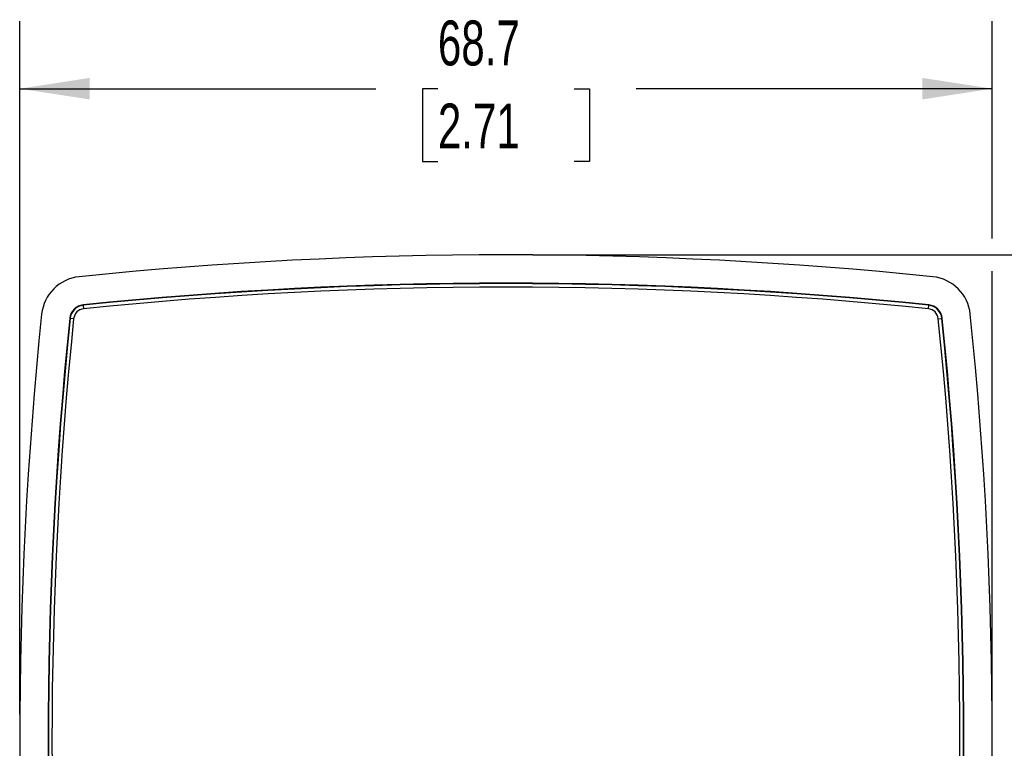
# Model space of a CAD drawing. Header units: millimetres. Extents: x 0 to 419, y 0 to 324.
# Tile 5 of 13: x 57 to 127, y 111 to 162. Entities that reach past the tile are written whole.
import ezdxf

# ---------------------------------------------------------------- set-up
doc = ezdxf.new("R2010")
doc.units = ezdxf.units.MM
doc.header["$LTSCALE"] = 1.5
doc.layers.add('DIMENSIONS', color=140, linetype='Continuous', lineweight=25)
doc.styles.add('SLDTEXTSTYLE0', font='TXT', dxfattribs={"width": 0.7})
doc.dimstyles.new('SLDDIMSTYLE0', dxfattribs={"dimtxt": 3.237012, "dimasz": 4.953, "dimexe": 0, "dimexo": 0.0625, "dimgap": 0.809253, "dimtad": 0, "dimtih": 1, "dimtoh": 1, "dimrnd": 1e-09, "dimzin": 12, "dimdsep": 46, "dimtxsty": 'SLDTEXTSTYLE0', "dimsah": 1, "dimcen": 0.09, "dimadec": 0, "dimazin": 3, "dimtfac": 1, "dimtofl": 0, "dimtmove": 0, "dimatfit": 3, "dimfxl": 0, "dimfrac": 2, "dimtolj": 1, "dimtzin": 12, "dimarcsym": 0})

# ---------------------------------------------------------------- blocks, each defined once
blk = doc.blocks.new('_D')
at = {"layer": 'DIMENSIONS'}
for p, q in [((93.325, 145.882), (145.551, 145.882)), ((140.789, 145.882), (140.789, 117.382)), ((135.979, 111.513), (134.892, 111.513)), ((134.892, 111.513), (134.892, 106.368)), ((145.598, 111.513), (146.685, 111.513)), ((146.685, 111.513), (146.685, 106.368)), ((134.892, 106.368), (135.979, 106.368)), ((146.685, 106.368), (145.598, 106.368)), ((140.789, 77.144), (140.789, 105.643)), ((93.325, 77.144), (145.551, 77.144))]:
    blk.add_line(p, q, dxfattribs=at)
for points in [[(140.789, 145.882), (140.027, 140.929), (141.551, 140.929)], [(140.789, 77.144), (141.551, 82.097), (140.027, 82.097)]]:
    blk.add_solid(points, dxfattribs=at)
at = {"layer": 'DIMENSIONS', "char_height": 3.175, "attachment_point": 1, "style": 'SLDTEXTSTYLE0'}
for s, insert in [('68.7', (135.979, 116.33)), ('2.71', (135.979, 110.461))]:
    blk.add_mtext(s, dxfattribs=dict(at, insert=insert))
blk = doc.blocks.new('_D_1')
at = {"layer": 'DIMENSIONS'}
for p, q in [((57.051, 113.418), (57.051, 162.385)), ((125.789, 147.025), (125.789, 162.385)), ((57.051, 157.622), (82.225, 157.622)), ((86.61, 157.622), (85.523, 157.622)), ((85.523, 157.622), (85.523, 152.478)), ((96.229, 157.622), (97.316, 157.622)), ((97.316, 157.622), (97.316, 152.478)), ((125.789, 157.622), (100.615, 157.622)), ((85.523, 152.478), (86.61, 152.478)), ((97.316, 152.478), (96.229, 152.478)), ((125.789, 113.418), (125.789, 144.739))]:
    blk.add_line(p, q, dxfattribs=at)
for points in [[(57.051, 157.622), (62.004, 156.86), (62.004, 158.384)], [(125.789, 157.622), (120.836, 158.384), (120.836, 156.86)]]:
    blk.add_solid(points, dxfattribs=at)
at = {"layer": 'DIMENSIONS', "char_height": 3.175, "attachment_point": 1, "style": 'SLDTEXTSTYLE0'}
for s, insert in [('68.7', (86.61, 162.44)), ('2.71', (86.61, 156.571))]:
    blk.add_mtext(s, dxfattribs=dict(at, insert=insert))

msp = doc.modelspace()

# ---------------------------------------------------------------- linework, layer by layer
for p, q in [((61.538, 142.347), (61.541, 142.317)), ((61.541, 142.317), (61.566, 142.068)), ((121.273, 142.068), (121.299, 142.317)), ((121.299, 142.317), (121.302, 142.347)), ((60.616, 141.392), (60.586, 141.395)), ((60.864, 141.366), (60.616, 141.392)), ((121.975, 141.366), (122.224, 141.392)), ((122.254, 141.395), (122.224, 141.392))]:
    msp.add_line(p, q)
for centre, radius, start, end in [((91.42, -148.187), 294.069, 84.11164, 95.88836), ((61.556, 141.377), 2.969, 95.88836, 174.11164), ((121.284, 141.377), 2.969, 5.88836, 84.11164), ((91.42, -148.187), 292.067, 84.12765, 95.87235), ((91.42, -148.187), 292.037, 84.12765, 95.87235), ((91.42, -148.143), 291.742, 84.12676, 95.87324), ((61.647, 141.286), 1.067, 95.87235, 174.12765), ((61.647, 141.286), 1.037, 95.87235, 174.12765), ((61.647, 141.286), 0.787, 95.87235, 174.12765), ((121.193, 141.286), 0.787, 5.87235, 84.12765), ((121.193, 141.286), 1.037, 5.87235, 84.12765), ((121.193, 141.286), 1.067, 5.87235, 84.12765), ((351.12, 111.513), 294.069, 174.11164, 185.88836), ((351.12, 111.513), 292.067, 174.12765, 185.87235), ((351.12, 111.513), 292.037, 174.12765, 185.87235), ((351.075, 111.513), 291.742, 174.12676, 185.87324), ((-168.235, 111.513), 291.742, 354.12676, 5.87324), ((-168.28, 111.513), 292.037, 354.12765, 5.87235), ((-168.28, 111.513), 292.067, 354.12765, 5.87235), ((-168.28, 111.513), 294.069, 354.11164, 5.88836)]:
    msp.add_arc(centre, radius, start, end)

# ---------------------------------------------------------------- dimensions: what is measured, and where the dimension line sits
at = {"layer": 'DIMENSIONS'}
dim = msp.add_linear_dim(base=(57.051, 157.622), p1=(125.789, 111.513), p2=(57.051, 111.513), dimstyle='SLDDIMSTYLE0', dxfattribs=at)
dim.commit()
dim.dimension.update_dxf_attribs({"geometry": '_D_1', "text_midpoint": (91.42, 157.622), "dimtype": 160})
dim = msp.add_linear_dim(base=(140.789, 145.882), p1=(91.42, 77.144), p2=(91.42, 145.882), angle=90, dimstyle='SLDDIMSTYLE0', dxfattribs=at)
dim.commit()
dim.dimension.update_dxf_attribs({"geometry": '_D', "text_midpoint": (140.789, 111.513), "dimtype": 160})

doc.saveas('drawing.dxf')
